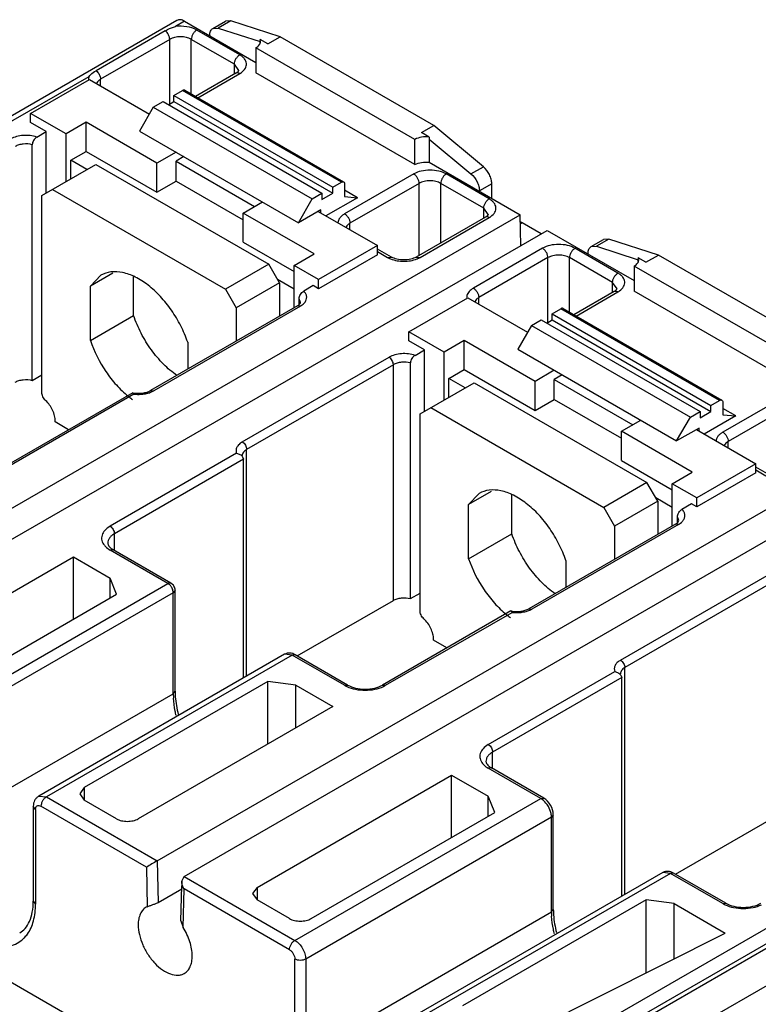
# Model space of a CAD drawing. Header units: millimetres. Extents: x 20 to 157, y 25 to 222.
# Tile 4 of 5: x 72 to 120, y 158 to 222. Entities that reach past the tile are written whole.
import ezdxf

# ---------------------------------------------------------------- set-up
doc = ezdxf.new("R2010")
doc.units = ezdxf.units.MM
doc.header["$LTSCALE"] = 16.076657
doc.layers.get('0').update_dxf_attribs({"linetype": 'CONTINUOUS'})

msp = doc.modelspace()

# ---------------------------------------------------------------- linework, layer by layer
at = {"color": 7, "linetype": 'Continuous'}
for p, q in [((82.343, 222.213), (33.836, 194.208)), ((82.843, 222.164), (82.238, 221.814)), ((82.843, 222.164), (87.513, 219.467)), ((84.698, 221.693), (85.511, 222.163)), ((85.858, 222.182), (85.045, 221.713)), ((85.858, 222.182), (85.511, 222.162)), ((89.097, 221.141), (85.858, 222.182)), ((81.582, 221.537), (77.056, 218.924)), ((86.453, 219.957), (83.637, 221.583)), ((84.49, 221.235), (84.49, 221.212)), ((84.698, 221.693), (85.045, 221.713)), ((85.045, 221.713), (87.78, 220.834)), ((88.284, 220.672), (89.097, 221.141)), ((99.152, 215.336), (89.097, 221.141)), ((81.868, 220.971), (77.343, 218.358)), ((81.868, 216.739), (81.868, 220.971)), ((83.283, 217.398), (83.283, 220.97)), ((86.1, 219.344), (83.283, 220.97)), ((87.806, 220.831), (87.78, 220.963)), ((88.284, 220.672), (87.78, 220.963)), ((87.78, 220.727), (87.78, 220.834)), ((87.513, 220.423), (87.513, 218.773)), ((97.908, 214.421), (87.513, 220.423)), ((86.1, 218.698), (86.1, 219.344)), ((86.392, 218.936), (86.1, 219.344)), ((34.336, 194.158), (76.589, 218.553)), ((86.203, 218.757), (83.566, 217.235)), ((83.712, 217.15), (86.453, 218.732)), ((97.908, 212.772), (87.513, 218.773)), ((72.77, 216.124), (76.624, 218.349)), ((76.624, 218.349), (80.541, 216.087)), ((77.343, 217.933), (77.343, 218.358)), ((82.139, 217.304), (82.705, 217.63)), ((82.139, 216.895), (82.139, 217.304)), ((82.139, 217.304), (92.534, 211.302)), ((93.1, 211.629), (82.705, 217.63)), ((82.855, 217.645), (93.25, 211.644)), ((80.796, 216.528), (81.432, 216.895)), ((81.432, 216.895), (91.827, 210.894)), ((81.786, 216.691), (82.139, 216.895)), ((82.139, 216.895), (92.534, 210.894)), ((72.77, 215.528), (72.77, 216.124)), ((75.086, 214.787), (72.77, 216.124)), ((80.796, 216.528), (79.898, 214.972)), ((80.796, 216.528), (91.19, 210.527)), ((73.795, 214.936), (72.77, 215.528)), ((76.394, 215.542), (75.086, 214.787)), ((76.394, 213.639), (76.394, 215.542)), ((81.026, 212.868), (76.394, 215.542)), ((98.339, 214.866), (99.152, 215.336)), ((102.392, 212.636), (99.152, 215.336)), ((73.172, 214.576), (73.795, 214.936)), ((73.795, 210.914), (73.795, 214.936)), ((75.086, 211.66), (75.086, 214.787)), ((79.898, 214.972), (90.292, 208.971)), ((98.844, 214.575), (98.339, 214.866)), ((72.876, 198.646), (72.876, 214.078)), ((97.908, 212.772), (97.908, 214.421)), ((98.844, 214.575), (98.844, 212.926)), ((98.844, 214.446), (101.579, 212.167)), ((75.39, 213.06), (76.394, 213.639)), ((76.394, 213.639), (81.026, 210.965)), ((82.284, 213.595), (81.026, 212.868)), ((73.499, 210.743), (77.034, 212.784)), ((75.39, 211.835), (75.39, 213.06)), ((76.451, 212.447), (75.39, 213.06)), ((77.034, 212.784), (88.348, 206.252)), ((81.026, 210.965), (81.026, 212.868)), ((82.801, 213.297), (82.284, 212.999)), ((82.284, 211.692), (82.284, 212.999)), ((82.284, 212.999), (87.425, 210.031)), ((98.844, 212.926), (104.8, 209.487)), ((97.837, 212.16), (93.312, 209.547)), ((102.774, 210.534), (99.958, 212.16)), ((101.579, 212.167), (102.392, 212.636)), ((81.026, 210.965), (82.284, 211.692)), ((82.284, 211.692), (86.683, 209.153)), ((92.534, 211.302), (93.1, 211.629)), ((93.312, 211.507), (93.312, 210.683)), ((98.191, 211.547), (93.665, 208.934)), ((98.191, 206.831), (98.191, 211.547)), ((99.604, 207.647), (99.604, 211.548)), ((102.421, 209.922), (99.604, 211.548)), ((102.946, 211.519), (102.133, 211.05)), ((102.946, 210.557), (102.946, 211.519)), ((74.206, 211.151), (85.519, 204.619)), ((91.19, 210.527), (91.827, 210.894)), ((91.827, 210.486), (92.534, 210.894)), ((91.827, 210.894), (91.827, 210.486)), ((92.534, 210.894), (92.534, 211.302)), ((94.159, 210.608), (93.312, 211.097)), ((102.133, 211.027), (102.133, 211.05)), ((73.499, 197.864), (73.499, 210.743)), ((86.683, 209.602), (87.941, 210.329)), ((90.292, 208.971), (91.19, 210.527)), ((94.159, 210.608), (92.095, 209.416)), ((93.312, 210.683), (94.159, 210.608)), ((86.683, 207.7), (86.683, 209.602)), ((91.314, 206.928), (86.683, 209.602)), ((91.756, 209.816), (90.292, 208.971)), ((91.579, 209.714), (95.468, 207.469)), ((91.756, 209.612), (91.756, 209.816)), ((102.421, 209.274), (102.421, 209.922)), ((102.714, 209.513), (102.421, 209.922)), ((56.293, 181.481), (104.8, 209.487)), ((93.665, 208.51), (93.665, 208.934)), ((102.525, 209.334), (97.999, 206.721)), ((98.249, 206.696), (102.775, 209.309)), ((104.845, 207.478), (104.8, 209.487)), ((104.926, 208.965), (104.813, 208.9)), ((106.174, 208.245), (104.926, 208.965)), ((58.055, 180.464), (106.563, 208.469)), ((106.563, 208.469), (112.262, 205.179)), ((86.683, 207.7), (90.006, 205.781)), ((109.446, 207.405), (110.26, 207.874)), ((110.607, 207.894), (109.793, 207.424)), ((110.607, 207.894), (110.26, 207.874)), ((113.846, 206.853), (110.607, 207.894)), ((90.006, 206.173), (91.314, 206.928)), ((95.468, 207.469), (91.615, 205.244)), ((95.468, 206.873), (95.468, 207.469)), ((96.378, 206.721), (95.468, 207.246)), ((95.468, 207.077), (96.128, 206.697)), ((106.264, 207.295), (101.738, 204.682)), ((111.202, 205.669), (108.386, 207.294)), ((109.239, 206.947), (109.239, 206.924)), ((109.446, 207.405), (109.793, 207.424)), ((109.793, 207.424), (112.529, 206.545)), ((95.468, 206.873), (91.615, 204.648)), ((96.128, 206.696), (96.378, 206.721)), ((97.999, 206.721), (98.249, 206.696)), ((106.617, 206.682), (102.092, 204.069)), ((106.617, 202.45), (106.617, 206.682)), ((108.032, 203.109), (108.032, 206.682)), ((110.849, 205.056), (108.032, 206.682)), ((112.555, 206.542), (112.529, 206.674)), ((113.033, 206.383), (112.529, 206.674)), ((112.529, 206.438), (112.529, 206.545)), ((113.033, 206.383), (113.846, 206.853)), ((123.901, 201.047), (113.846, 206.853)), ((78.149, 205.663), (76.681, 204.815)), ((88.348, 206.252), (85.519, 204.619)), ((89.055, 205.028), (88.348, 206.252)), ((90.006, 203.405), (90.006, 206.173)), ((91.615, 205.244), (90.006, 206.173)), ((112.262, 206.134), (112.262, 204.485)), ((122.657, 200.133), (112.262, 206.134)), ((77.363, 205.528), (76.681, 204.815)), ((79.509, 202.889), (79.509, 205.453)), ((89.055, 205.028), (86.227, 203.395)), ((90.006, 204.621), (88.931, 205.242)), ((89.055, 205.028), (89.055, 202.856)), ((91.615, 204.648), (91.615, 205.244)), ((110.849, 204.41), (110.849, 205.056)), ((111.141, 204.648), (110.849, 205.056)), ((76.681, 201.256), (76.681, 204.815)), ((85.519, 204.619), (86.227, 203.395)), ((91.261, 204.852), (90.638, 204.492)), ((91.615, 204.648), (91.261, 204.852)), ((110.952, 204.469), (108.315, 202.946)), ((108.461, 202.862), (111.202, 204.444)), ((111.202, 204.444), (110.952, 204.469)), ((122.657, 198.484), (112.262, 204.485)), ((90.342, 203.618), (90.342, 203.995)), ((90.432, 203.755), (90.342, 203.995)), ((97.519, 201.835), (101.373, 204.06)), ((101.373, 204.06), (105.29, 201.799)), ((102.092, 203.645), (102.092, 204.069)), ((90.222, 203.53), (80.622, 197.988)), ((90.422, 203.51), (80.822, 197.968)), ((86.227, 203.395), (86.227, 201.223)), ((90.422, 203.51), (90.222, 203.53)), ((106.888, 203.015), (107.454, 203.342)), ((117.848, 197.341), (107.454, 203.342)), ((107.604, 203.357), (117.998, 197.355)), ((76.681, 201.256), (79.509, 202.889)), ((105.545, 202.239), (106.181, 202.607)), ((106.181, 202.607), (116.576, 196.606)), ((106.535, 202.403), (106.888, 202.607)), ((106.888, 202.607), (106.888, 203.015)), ((106.888, 203.015), (117.283, 197.014)), ((106.888, 202.607), (117.283, 196.606)), ((97.519, 201.239), (97.519, 201.835)), ((99.835, 200.498), (97.519, 201.835)), ((105.545, 202.239), (104.647, 200.684)), ((105.545, 202.239), (115.939, 196.238)), ((83.045, 201.141), (83.045, 199.386)), ((98.544, 200.647), (97.519, 201.239)), ((101.143, 201.253), (99.835, 200.498)), ((101.143, 199.351), (101.143, 201.253)), ((105.775, 198.58), (101.143, 201.253)), ((97.921, 200.287), (98.544, 200.647)), ((98.544, 196.626), (98.544, 200.647)), ((99.835, 197.371), (99.835, 200.498)), ((104.647, 200.684), (115.041, 194.683)), ((86.62, 194.62), (96.22, 200.163)), ((96.503, 199.673), (86.903, 194.13)), ((96.503, 184.241), (96.503, 199.673)), ((97.625, 184.358), (97.625, 199.79)), ((100.139, 198.771), (101.143, 199.351)), ((101.143, 199.351), (105.775, 196.677)), ((107.033, 199.306), (105.775, 198.58)), ((72.876, 198.646), (73.499, 199.006)), ((100.139, 197.547), (100.139, 198.771)), ((101.2, 198.159), (100.139, 198.771)), ((105.775, 196.677), (105.775, 198.58)), ((107.549, 199.008), (107.033, 198.71)), ((107.033, 197.404), (107.033, 198.71)), ((107.033, 198.71), (112.174, 195.742)), ((80.622, 197.988), (80.822, 197.968)), ((98.247, 196.455), (101.783, 198.496)), ((101.783, 198.496), (113.097, 191.964)), ((79.445, 197.839), (71.05, 192.992)), ((79.526, 197.751), (71.25, 192.972)), ((79.456, 197.84), (79.445, 197.839)), ((79.526, 197.751), (79.456, 197.84)), ((105.775, 196.677), (107.033, 197.404)), ((107.033, 197.404), (111.431, 194.864)), ((117.283, 197.014), (117.848, 197.341)), ((122.586, 197.871), (118.061, 195.258)), ((122.94, 197.259), (118.414, 194.646)), ((98.954, 196.863), (110.268, 190.331)), ((117.283, 196.606), (117.283, 197.014)), ((118.061, 197.218), (118.061, 196.395)), ((118.908, 196.319), (118.061, 196.808)), ((98.247, 183.576), (98.247, 196.455)), ((111.431, 195.314), (112.69, 196.04)), ((115.041, 194.683), (115.939, 196.238)), ((115.939, 196.238), (116.576, 196.606)), ((116.576, 196.197), (117.283, 196.606)), ((116.576, 196.606), (116.576, 196.197)), ((118.908, 196.319), (116.844, 195.128)), ((118.061, 196.395), (118.908, 196.319)), ((75.255, 195.42), (74.381, 195.924)), ((116.505, 195.528), (115.041, 194.683)), ((116.328, 195.426), (120.217, 193.181)), ((116.505, 195.324), (116.505, 195.528)), ((81.042, 167.193), (129.549, 195.198)), ((111.431, 193.411), (111.431, 195.314)), ((116.063, 192.64), (111.431, 195.314)), ((82.804, 166.175), (131.311, 194.181)), ((86.903, 179.282), (86.903, 194.13)), ((118.414, 194.222), (118.414, 194.646)), ((86.244, 193.872), (77.968, 189.094)), ((86.7, 193.483), (78.25, 188.604)), ((86.642, 193.645), (86.7, 193.483)), ((86.7, 179.165), (86.7, 193.483)), ((111.431, 193.411), (114.755, 191.492)), ((120.217, 193.181), (116.364, 190.956)), ((120.217, 192.585), (120.217, 193.181)), ((121.127, 192.433), (120.217, 192.958)), ((120.217, 192.789), (120.876, 192.408)), ((114.755, 191.884), (116.063, 192.64)), ((120.217, 192.585), (116.364, 190.36)), ((113.097, 191.964), (110.268, 190.331)), ((113.804, 190.739), (113.097, 191.964)), ((114.755, 189.117), (114.755, 191.884)), ((116.364, 190.956), (114.755, 191.884)), ((102.898, 191.374), (101.429, 190.526)), ((102.112, 191.24), (101.429, 190.526)), ((104.258, 188.6), (104.258, 191.165)), ((114.755, 190.333), (113.68, 190.954)), ((116.364, 190.36), (116.364, 190.956)), ((101.429, 186.967), (101.429, 190.526)), ((110.268, 190.331), (110.975, 189.106)), ((113.804, 190.739), (110.975, 189.106)), ((113.804, 190.739), (113.804, 188.568)), ((116.01, 190.564), (115.387, 190.204)), ((116.364, 190.36), (116.01, 190.564)), ((115.091, 189.33), (115.091, 189.706)), ((115.181, 189.467), (115.091, 189.706)), ((114.971, 189.242), (105.371, 183.699)), ((115.171, 189.222), (105.571, 183.679)), ((110.975, 189.106), (110.975, 186.935)), ((115.171, 189.222), (114.971, 189.242)), ((78.25, 187.515), (78.25, 188.604)), ((101.429, 186.967), (104.258, 188.6)), ((62.836, 179.745), (75.563, 187.094)), ((75.563, 183.011), (75.563, 187.094)), ((75.563, 187.094), (77.967, 185.706)), ((78.168, 187.562), (77.968, 187.543)), ((81.751, 185.359), (77.968, 187.543)), ((81.951, 185.378), (78.168, 187.562)), ((107.793, 186.852), (107.793, 185.098)), ((77.967, 184.399), (77.967, 185.706)), ((78.392, 184.644), (77.967, 185.706)), ((111.369, 180.332), (120.969, 185.874)), ((65.664, 176.071), (81.751, 185.359)), ((121.252, 185.384), (111.652, 179.842)), ((82.104, 184.746), (66.018, 175.459)), ((66.371, 177.704), (78.392, 184.644)), ((82.221, 184.909), (82.104, 184.746)), ((82.104, 178.132), (82.104, 184.746)), ((82.221, 178.296), (82.221, 184.909)), ((97.625, 184.358), (98.247, 184.717)), ((90.212, 180.609), (96.503, 184.241)), ((104.194, 183.55), (95.799, 178.704)), ((95.999, 178.684), (104.275, 183.462)), ((104.194, 183.55), (104.205, 183.552)), ((104.205, 183.552), (104.275, 183.462)), ((105.371, 183.699), (105.571, 183.679)), ((100.004, 181.131), (99.13, 181.636)), ((89.382, 180.713), (73.296, 171.426)), ((89.882, 180.664), (73.796, 171.376)), ((89.882, 180.664), (89.382, 180.713)), ((90.082, 180.684), (89.882, 180.664)), ((93.312, 178.684), (89.882, 180.664)), ((93.512, 178.704), (90.082, 180.684)), ((153.949, 180.534), (105.441, 152.532)), ((77.972, 155.493), (36.125, 179.653)), ((102.716, 174.806), (110.993, 179.584)), ((111.391, 179.357), (111.449, 179.194)), ((111.652, 164.993), (111.652, 179.842)), ((88.291, 178.929), (76.271, 171.989)), ((88.291, 174.846), (88.291, 178.929)), ((90.13, 178.684), (88.291, 178.929)), ((90.13, 175.908), (90.13, 178.684)), ((90.13, 178.684), (92.534, 177.296)), ((93.312, 178.684), (93.512, 178.704)), ((95.799, 178.704), (95.999, 178.684)), ((111.449, 179.194), (102.999, 174.316)), ((111.449, 164.876), (111.449, 179.194)), ((66.018, 168.845), (82.104, 178.132)), ((82.104, 178.132), (82.221, 178.296)), ((92.534, 177.296), (79.806, 169.947)), ((102.999, 173.226), (102.999, 174.316)), ((87.584, 165.457), (100.312, 172.805)), ((100.312, 168.723), (100.312, 172.805)), ((100.312, 172.805), (102.716, 171.417)), ((102.916, 173.274), (102.716, 173.254)), ((106.146, 171.274), (102.716, 173.254)), ((106.346, 171.294), (102.916, 173.274)), ((76.271, 171.989), (75.978, 171.58)), ((75.978, 171.58), (76.271, 171.172)), ((76.271, 171.989), (76.271, 171.172)), ((73.296, 171.426), (73.796, 171.376)), ((73.796, 171.376), (81.042, 167.193)), ((78.392, 169.947), (76.271, 171.172)), ((90.059, 161.987), (106.146, 171.274)), ((102.716, 170.111), (102.716, 171.417)), ((103.141, 170.356), (102.716, 171.417)), ((106.146, 171.274), (106.346, 171.294)), ((72.942, 170.764), (72.942, 164.558)), ((73.089, 170.56), (72.942, 170.764)), ((73.089, 170.56), (73.089, 164.354)), ((80.344, 166.779), (73.442, 170.764)), ((91.12, 163.416), (103.141, 170.356)), ((106.97, 170.213), (106.853, 170.049)), ((106.97, 164.007), (106.97, 170.213)), ((106.853, 170.049), (90.766, 160.762)), ((106.853, 163.844), (106.853, 170.049)), ((114.961, 166.32), (121.252, 169.953)), ((81.042, 167.193), (81.103, 164.472)), ((80.344, 166.779), (80.402, 164.191)), ((114.131, 166.425), (98.045, 157.137)), ((114.631, 166.375), (98.545, 157.088)), ((114.631, 166.375), (114.131, 166.425)), ((114.831, 166.395), (114.631, 166.375)), ((118.061, 164.395), (114.631, 166.375)), ((118.261, 164.415), (114.831, 166.395)), ((82.658, 165.852), (82.804, 166.175)), ((82.658, 165.852), (82.658, 165.561)), ((82.804, 166.175), (90.059, 161.987)), ((81.103, 164.472), (82.653, 165.367)), ((82.605, 163.256), (82.658, 165.565)), ((82.805, 165.356), (82.658, 165.561)), ((82.746, 162.838), (82.805, 165.356)), ((89.706, 161.374), (82.805, 165.356)), ((87.584, 165.457), (87.292, 165.048)), ((87.292, 165.048), (87.584, 164.64)), ((87.584, 165.457), (87.584, 164.64)), ((72.942, 164.558), (73.089, 164.354)), ((89.706, 163.416), (87.584, 164.64)), ((113.04, 164.64), (101.02, 157.7)), ((124.386, 164.785), (104.799, 153.477)), ((113.04, 159.864), (113.04, 164.64)), ((114.879, 164.395), (113.04, 164.64)), ((114.879, 160.787), (114.879, 164.395)), ((114.879, 164.395), (118.222, 162.465)), ((118.061, 164.395), (118.261, 164.415)), ((80.402, 164.191), (80.324, 164.151)), ((90.766, 154.556), (106.853, 163.844)), ((124.963, 164.107), (105.376, 152.798)), ((106.853, 163.844), (106.97, 164.007)), ((82.605, 163.256), (82.746, 162.838)), ((104.145, 155.4), (118.222, 162.465)), ((105.477, 150.113), (125.064, 161.421)), ((90.059, 154.556), (90.059, 160.762)), ((90.766, 160.762), (90.766, 154.556))]:
    msp.add_line(p, q, dxfattribs=at)
for centre, radius, start, end in [((85.806, 219.855), 1.295, 299.93143, 305.60399), ((110.555, 205.566), 1.295, 299.93143, 305.60399), ((83.022, 202.362), 6.129, 230.77846, 231.49191), ((82.81, 202.09), 5.784, 231.46536, 234.18355), ((79.832, 200.138), 2.407, 262.7012, 273.82588), ((73.257, 195.984), 1.126, 356.95199, 0.02344), ((107.771, 188.074), 6.129, 230.77846, 231.49214), ((107.558, 187.802), 5.784, 231.4656, 234.18355), ((104.581, 185.849), 2.407, 262.7012, 273.82588), ((98.006, 181.696), 1.126, 356.95199, 0.02344), ((87.098, 178.136), 4.994, 180.0398, 183.24861), ((101.206, 132.362), 40.246, 120.06809, 121.22307), ((111.847, 163.848), 4.994, 180.0398, 183.24861)]:
    msp.add_arc(centre, radius, start, end, dxfattribs=at)
for points, knots in [([(81.582, 221.537), (81.631, 221.565), (81.84, 221.677), (82.063, 221.765), (82.238, 221.814)], [0, 0, 0, 0, 0.237074, 1, 1, 1, 1]), ([(83.637, 221.583), (83.44, 221.697), (82.971, 221.841), (82.486, 221.847), (82.238, 221.814)], [0, 0, 0, 0, 0.476505, 1, 1, 1, 1]), ([(82.843, 222.164), (82.76, 222.211), (82.628, 222.264), (82.452, 222.26), (82.376, 222.232), (82.343, 222.213)], [0, 0, 0, 0, 0.547792, 0.781642, 1, 1, 1, 1]), ([(81.869, 220.971), (81.869, 221.076), (81.803, 221.291), (81.668, 221.468), (81.582, 221.537)], [0, 0, 0, 0, 0.488966, 1, 1, 1, 1]), ([(83.283, 220.97), (83.183, 221.028), (82.949, 221.113), (82.576, 221.154), (82.202, 221.113), (81.969, 221.029), (81.868, 220.971)], [0, 0, 0, 0, 0.237197, 0.499992, 0.762793, 1, 1, 1, 1]), ([(83.637, 221.583), (83.587, 221.554), (83.492, 221.474), (83.381, 221.322), (83.305, 221.151), (83.283, 221.028), (83.283, 220.97)], [0, 0, 0, 0, 0.237167, 0.499849, 0.762691, 1, 1, 1, 1]), ([(84.49, 221.235), (84.49, 221.286), (84.498, 221.382), (84.537, 221.515), (84.603, 221.622), (84.665, 221.674), (84.698, 221.693)], [0, 0, 0, 0, 0.289468, 0.549166, 0.782338, 1, 1, 1, 1]), ([(87.513, 220.423), (87.557, 220.448), (87.637, 220.503), (87.732, 220.603), (87.792, 220.713), (87.806, 220.793), (87.806, 220.831)], [0, 0, 0, 0, 0.289382, 0.548989, 0.782088, 1, 1, 1, 1]), ([(86.099, 219.345), (86.099, 219.403), (86.121, 219.525), (86.197, 219.697), (86.307, 219.848), (86.402, 219.928), (86.453, 219.957)], [0, 0, 0, 0, 0.23722, 0.500002, 0.762783, 1, 1, 1, 1]), ([(86.56, 218.802), (86.663, 218.876), (86.799, 219.008), (86.887, 219.229), (86.898, 219.393), (86.856, 219.555), (86.764, 219.707), (86.626, 219.845), (86.514, 219.922), (86.453, 219.957)], [0, 0, 0, 0, 0.262889, 0.377461, 0.487114, 0.598855, 0.719184, 0.852513, 1, 1, 1, 1]), ([(76.589, 218.553), (76.581, 218.534), (76.555, 218.457), (76.547, 218.374), (76.552, 218.314)], [0, 0, 0, 0, 0.255679, 1, 1, 1, 1]), ([(76.589, 218.553), (76.619, 218.588), (76.757, 218.733), (76.924, 218.848), (77.056, 218.924)], [0, 0, 0, 0, 0.23349, 1, 1, 1, 1]), ([(77.056, 218.924), (77.143, 218.856), (77.277, 218.678), (77.343, 218.464), (77.343, 218.358)], [0, 0, 0, 0, 0.510762, 1, 1, 1, 1]), ([(86.203, 218.757), (86.224, 218.769), (86.262, 218.794), (86.311, 218.832), (86.347, 218.865), (86.37, 218.894), (86.383, 218.913), (86.389, 218.926), (86.391, 218.929), (86.392, 218.938), (86.392, 218.936)], [0, 0, 0, 0, 0.278783, 0.512046, 0.697044, 0.834592, 0.928172, 0.959233, 0.980938, 1, 1, 1, 1]), ([(86.367, 218.77), (86.338, 218.778), (86.282, 218.786), (86.226, 218.77), (86.203, 218.757)], [0, 0, 0, 0, 0.529842, 1, 1, 1, 1]), ([(86.453, 218.732), (86.446, 218.736), (86.418, 218.751), (86.389, 218.763), (86.367, 218.77)], [0, 0, 0, 0, 0.261934, 1, 1, 1, 1]), ([(77.343, 218.358), (77.31, 218.339), (77.198, 218.265), (77.102, 218.156), (77.07, 218.064)], [0, 0, 0, 0, 0.282787, 1, 1, 1, 1]), ([(82.855, 217.645), (82.835, 217.657), (82.779, 217.665), (82.73, 217.644), (82.705, 217.63)], [0, 0, 0, 0, 0.449963, 1, 1, 1, 1]), ([(73.172, 214.576), (73.034, 214.623), (72.739, 214.686), (72.288, 214.696), (71.855, 214.624), (71.588, 214.519), (71.471, 214.451)], [0, 0, 0, 0, 0.25106, 0.513549, 0.768854, 1, 1, 1, 1]), ([(72.876, 214.078), (72.685, 214.129), (72.382, 214.148), (72.004, 214.076), (71.831, 214.005), (71.754, 213.961)], [0, 0, 0, 0, 0.516728, 0.770165, 1, 1, 1, 1]), ([(73.172, 214.576), (73.087, 214.527), (72.98, 214.407), (72.896, 214.227), (72.876, 214.126), (72.876, 214.078)], [0, 0, 0, 0, 0.496038, 0.760728, 1, 1, 1, 1]), ([(98.844, 214.575), (98.678, 214.598), (98.353, 214.594), (98.04, 214.498), (97.908, 214.421)], [0, 0, 0, 0, 0.523412, 1, 1, 1, 1]), ([(97.908, 212.772), (98.04, 212.848), (98.353, 212.945), (98.678, 212.948), (98.844, 212.926)], [0, 0, 0, 0, 0.476588, 1, 1, 1, 1]), ([(99.958, 212.16), (99.808, 212.247), (99.458, 212.374), (98.898, 212.434), (98.338, 212.374), (97.988, 212.247), (97.837, 212.16)], [0, 0, 0, 0, 0.237253, 0.500001, 0.762748, 1, 1, 1, 1]), ([(98.191, 211.547), (98.191, 211.605), (98.169, 211.727), (98.093, 211.899), (97.982, 212.051), (97.887, 212.131), (97.837, 212.16)], [0, 0, 0, 0, 0.237219, 0.500001, 0.762782, 1, 1, 1, 1]), ([(99.958, 212.16), (99.908, 212.131), (99.813, 212.051), (99.702, 211.899), (99.627, 211.727), (99.605, 211.605), (99.605, 211.547)], [0, 0, 0, 0, 0.237217, 0.499998, 0.76278, 1, 1, 1, 1]), ([(101.579, 212.167), (101.746, 212.028), (101.948, 211.755), (102.101, 211.357), (102.133, 211.149), (102.133, 211.05)], [0, 0, 0, 0, 0.510693, 0.767581, 1, 1, 1, 1]), ([(102.946, 211.519), (102.946, 211.618), (102.914, 211.827), (102.761, 212.225), (102.559, 212.497), (102.392, 212.636)], [0, 0, 0, 0, 0.232419, 0.489307, 1, 1, 1, 1]), ([(93.1, 211.629), (93.124, 211.643), (93.174, 211.664), (93.229, 211.656), (93.25, 211.644)], [0, 0, 0, 0, 0.550038, 1, 1, 1, 1]), ([(93.25, 211.644), (93.27, 211.632), (93.305, 211.588), (93.312, 211.535), (93.312, 211.507)], [0, 0, 0, 0, 0.44996, 1, 1, 1, 1]), ([(99.604, 211.548), (99.503, 211.606), (99.27, 211.69), (98.897, 211.73), (98.524, 211.69), (98.291, 211.605), (98.191, 211.547)], [0, 0, 0, 0, 0.237306, 0.500091, 0.762826, 1, 1, 1, 1]), ([(102.421, 209.922), (102.421, 209.98), (102.442, 210.102), (102.518, 210.273), (102.629, 210.425), (102.724, 210.505), (102.774, 210.534)], [0, 0, 0, 0, 0.237169, 0.499852, 0.762693, 1, 1, 1, 1]), ([(102.882, 209.379), (102.985, 209.453), (103.121, 209.585), (103.209, 209.806), (103.22, 209.97), (103.178, 210.132), (103.086, 210.284), (102.948, 210.421), (102.835, 210.498), (102.774, 210.534)], [0, 0, 0, 0, 0.262948, 0.377504, 0.487131, 0.598872, 0.719211, 0.852655, 1, 1, 1, 1]), ([(93.312, 209.547), (93.248, 209.51), (93.132, 209.431), (92.992, 209.287), (92.9, 209.128), (92.875, 209.013), (92.873, 208.957)], [0, 0, 0, 0, 0.288613, 0.548413, 0.782274, 1, 1, 1, 1]), ([(93.312, 209.547), (93.362, 209.518), (93.457, 209.438), (93.568, 209.286), (93.644, 209.115), (93.665, 208.992), (93.665, 208.935)], [0, 0, 0, 0, 0.237218, 0.499999, 0.762781, 1, 1, 1, 1]), ([(102.714, 209.513), (102.714, 209.513), (102.716, 209.515), (102.712, 209.507), (102.711, 209.503), (102.705, 209.49), (102.693, 209.471), (102.669, 209.442), (102.633, 209.408), (102.584, 209.37), (102.546, 209.346), (102.525, 209.334)], [0, 0, 0, 0, 0.001777, 0.022532, 0.044186, 0.075161, 0.168459, 0.305535, 0.48981, 0.722168, 1, 1, 1, 1]), ([(93.665, 208.934), (93.632, 208.915), (93.52, 208.841), (93.424, 208.732), (93.392, 208.641)], [0, 0, 0, 0, 0.282765, 1, 1, 1, 1]), ([(102.689, 209.346), (102.66, 209.355), (102.604, 209.363), (102.548, 209.347), (102.525, 209.334)], [0, 0, 0, 0, 0.529778, 1, 1, 1, 1]), ([(102.775, 209.309), (102.768, 209.313), (102.74, 209.328), (102.711, 209.34), (102.689, 209.346)], [0, 0, 0, 0, 0.261986, 1, 1, 1, 1]), ([(104.926, 208.965), (104.916, 208.971), (104.877, 208.993), (104.837, 209.012), (104.806, 209.025)], [0, 0, 0, 0, 0.256248, 1, 1, 1, 1]), ([(108.386, 207.294), (108.235, 207.38), (107.885, 207.509), (107.325, 207.569), (106.764, 207.509), (106.415, 207.38), (106.264, 207.295)], [0, 0, 0, 0, 0.237184, 0.499963, 0.762763, 1, 1, 1, 1]), ([(106.617, 206.682), (106.617, 206.74), (106.596, 206.862), (106.52, 207.034), (106.409, 207.186), (106.314, 207.266), (106.264, 207.295)], [0, 0, 0, 0, 0.23717, 0.499853, 0.762694, 1, 1, 1, 1]), ([(108.386, 207.294), (108.335, 207.265), (108.241, 207.185), (108.13, 207.034), (108.054, 206.862), (108.032, 206.74), (108.032, 206.682)], [0, 0, 0, 0, 0.237167, 0.499849, 0.762691, 1, 1, 1, 1]), ([(109.239, 206.947), (109.239, 206.998), (109.247, 207.094), (109.286, 207.226), (109.352, 207.334), (109.413, 207.386), (109.446, 207.405)], [0, 0, 0, 0, 0.289468, 0.549166, 0.782338, 1, 1, 1, 1]), ([(96.128, 206.697), (96.142, 206.688), (96.204, 206.654), (96.269, 206.624), (96.318, 206.604)], [0, 0, 0, 0, 0.242945, 1, 1, 1, 1]), ([(96.318, 206.604), (96.591, 206.491), (97.189, 206.394), (97.786, 206.491), (98.059, 206.604)], [0, 0, 0, 0, 0.499988, 1, 1, 1, 1]), ([(97.999, 206.721), (97.889, 206.657), (97.621, 206.564), (97.189, 206.518), (96.756, 206.564), (96.488, 206.658), (96.378, 206.721)], [0, 0, 0, 0, 0.227432, 0.500019, 0.772604, 1, 1, 1, 1]), ([(98.059, 206.604), (98.076, 206.611), (98.141, 206.639), (98.204, 206.67), (98.249, 206.696)], [0, 0, 0, 0, 0.256982, 1, 1, 1, 1]), ([(108.032, 206.682), (107.932, 206.74), (107.698, 206.825), (107.325, 206.865), (106.951, 206.825), (106.718, 206.74), (106.617, 206.682)], [0, 0, 0, 0, 0.237197, 0.499992, 0.762793, 1, 1, 1, 1]), ([(112.262, 206.134), (112.306, 206.159), (112.386, 206.214), (112.481, 206.314), (112.541, 206.425), (112.555, 206.504), (112.555, 206.542)], [0, 0, 0, 0, 0.289382, 0.548989, 0.782088, 1, 1, 1, 1]), ([(83.045, 201.141), (82.92, 201.51), (82.612, 202.237), (82.011, 203.248), (81.293, 204.147), (80.496, 204.887), (79.663, 205.428), (78.832, 205.739), (78.042, 205.797), (77.563, 205.644), (77.363, 205.528)], [0, 0, 0, 0, 0.1473, 0.296878, 0.443111, 0.580807, 0.705847, 0.816079, 0.912431, 1, 1, 1, 1]), ([(110.848, 205.056), (110.848, 205.114), (110.87, 205.236), (110.945, 205.408), (111.056, 205.56), (111.151, 205.64), (111.202, 205.669)], [0, 0, 0, 0, 0.23722, 0.500002, 0.762783, 1, 1, 1, 1]), ([(111.309, 204.513), (111.412, 204.587), (111.548, 204.72), (111.636, 204.941), (111.647, 205.105), (111.605, 205.267), (111.513, 205.419), (111.375, 205.557), (111.263, 205.633), (111.202, 205.669)], [0, 0, 0, 0, 0.262889, 0.377461, 0.487114, 0.598855, 0.719184, 0.852513, 1, 1, 1, 1]), ([(90.342, 203.995), (90.342, 204.042), (90.361, 204.143), (90.446, 204.324), (90.552, 204.443), (90.638, 204.492)], [0, 0, 0, 0, 0.239275, 0.503888, 1, 1, 1, 1]), ([(90.695, 203.734), (90.741, 203.789), (90.815, 203.91), (90.846, 204.12), (90.782, 204.325), (90.692, 204.44), (90.638, 204.492)], [0, 0, 0, 0, 0.256311, 0.491426, 0.731701, 1, 1, 1, 1]), ([(101.738, 204.682), (101.637, 204.623), (101.46, 204.492), (101.344, 204.3), (101.318, 204.204)], [0, 0, 0, 0, 0.543735, 1, 1, 1, 1]), ([(101.738, 204.682), (101.789, 204.653), (101.883, 204.573), (101.994, 204.421), (102.07, 204.25), (102.092, 204.127), (102.092, 204.069)], [0, 0, 0, 0, 0.237168, 0.49985, 0.762691, 1, 1, 1, 1]), ([(110.952, 204.469), (110.973, 204.481), (111.011, 204.505), (111.06, 204.543), (111.096, 204.577), (111.119, 204.606), (111.132, 204.625), (111.138, 204.638), (111.14, 204.641), (111.141, 204.65), (111.141, 204.648)], [0, 0, 0, 0, 0.278783, 0.512046, 0.697044, 0.834592, 0.928172, 0.959233, 0.980938, 1, 1, 1, 1]), ([(90.222, 203.53), (90.289, 203.569), (90.376, 203.63), (90.432, 203.728), (90.432, 203.755)], [0, 0, 0, 0, 0.739514, 1, 1, 1, 1]), ([(90.601, 203.637), (90.61, 203.645), (90.643, 203.675), (90.674, 203.708), (90.695, 203.734)], [0, 0, 0, 0, 0.257563, 1, 1, 1, 1]), ([(102.092, 204.069), (102.059, 204.05), (101.947, 203.976), (101.851, 203.867), (101.819, 203.776)], [0, 0, 0, 0, 0.282787, 1, 1, 1, 1]), ([(90.422, 203.51), (90.438, 203.52), (90.501, 203.558), (90.56, 203.601), (90.601, 203.637)], [0, 0, 0, 0, 0.259814, 1, 1, 1, 1]), ([(107.604, 203.357), (107.584, 203.368), (107.528, 203.376), (107.479, 203.356), (107.454, 203.342)], [0, 0, 0, 0, 0.449963, 1, 1, 1, 1]), ([(82.342, 198.97), (82.027, 199.188), (81.421, 199.708), (80.635, 200.644), (79.977, 201.715), (79.643, 202.492), (79.509, 202.889)], [0, 0, 0, 0, 0.233754, 0.485228, 0.74434, 1, 1, 1, 1]), ([(76.681, 201.256), (76.922, 200.542), (77.437, 199.518), (78.347, 198.346), (78.872, 197.837), (79.147, 197.614)], [0, 0, 0, 0, 0.508793, 0.760983, 1, 1, 1, 1]), ([(97.921, 200.287), (97.783, 200.335), (97.487, 200.398), (97.037, 200.407), (96.604, 200.335), (96.337, 200.23), (96.22, 200.163)], [0, 0, 0, 0, 0.25106, 0.513549, 0.768854, 1, 1, 1, 1]), ([(96.503, 199.673), (96.503, 199.77), (96.437, 199.961), (96.304, 200.114), (96.22, 200.163)], [0, 0, 0, 0, 0.500001, 1, 1, 1, 1]), ([(97.625, 199.79), (97.434, 199.84), (97.13, 199.86), (96.753, 199.788), (96.579, 199.717), (96.503, 199.673)], [0, 0, 0, 0, 0.516728, 0.770165, 1, 1, 1, 1]), ([(97.921, 200.287), (97.836, 200.238), (97.729, 200.119), (97.645, 199.938), (97.625, 199.838), (97.625, 199.79)], [0, 0, 0, 0, 0.496038, 0.760728, 1, 1, 1, 1]), ([(71.754, 198.529), (71.831, 198.573), (72.004, 198.644), (72.382, 198.717), (72.685, 198.697), (72.876, 198.646)], [0, 0, 0, 0, 0.229845, 0.483272, 1, 1, 1, 1]), ([(79.456, 197.84), (79.664, 197.8), (79.983, 197.791), (80.374, 197.873), (80.548, 197.945), (80.622, 197.988)], [0, 0, 0, 0, 0.532041, 0.784512, 1, 1, 1, 1]), ([(80.441, 197.812), (80.476, 197.821), (80.607, 197.862), (80.734, 197.917), (80.822, 197.968)], [0, 0, 0, 0, 0.262835, 1, 1, 1, 1]), ([(73.751, 197.327), (73.675, 197.398), (73.556, 197.566), (73.499, 197.767), (73.499, 197.864)], [0, 0, 0, 0, 0.515436, 1, 1, 1, 1]), ([(74.382, 195.985), (74.382, 196.101), (74.347, 196.347), (74.173, 196.823), (73.942, 197.151), (73.751, 197.327)], [0, 0, 0, 0, 0.231041, 0.486011, 1, 1, 1, 1]), ([(79.993, 197.736), (80.031, 197.739), (80.183, 197.753), (80.333, 197.781), (80.441, 197.812)], [0, 0, 0, 0, 0.255609, 1, 1, 1, 1]), ([(117.848, 197.341), (117.873, 197.355), (117.923, 197.375), (117.978, 197.367), (117.998, 197.355)], [0, 0, 0, 0, 0.550038, 1, 1, 1, 1]), ([(117.998, 197.355), (118.019, 197.344), (118.053, 197.3), (118.061, 197.247), (118.061, 197.218)], [0, 0, 0, 0, 0.44996, 1, 1, 1, 1]), ([(118.061, 195.258), (117.997, 195.222), (117.881, 195.142), (117.741, 194.998), (117.649, 194.839), (117.624, 194.724), (117.622, 194.669)], [0, 0, 0, 0, 0.288613, 0.548413, 0.782274, 1, 1, 1, 1]), ([(118.061, 195.258), (118.111, 195.23), (118.206, 195.15), (118.317, 194.998), (118.392, 194.826), (118.414, 194.704), (118.414, 194.646)], [0, 0, 0, 0, 0.237218, 0.499999, 0.762781, 1, 1, 1, 1]), ([(86.62, 194.62), (86.543, 194.576), (86.406, 194.477), (86.257, 194.289), (86.195, 194.076), (86.219, 193.936), (86.244, 193.872)], [0, 0, 0, 0, 0.293711, 0.548571, 0.776079, 1, 1, 1, 1]), ([(86.903, 194.13), (86.859, 194.105), (86.78, 194.05), (86.685, 193.95), (86.624, 193.84), (86.61, 193.76), (86.61, 193.722)], [0, 0, 0, 0, 0.289074, 0.548991, 0.782252, 1, 1, 1, 1]), ([(86.62, 194.62), (86.704, 194.572), (86.837, 194.419), (86.903, 194.227), (86.903, 194.13)], [0, 0, 0, 0, 0.499999, 1, 1, 1, 1]), ([(118.413, 194.646), (118.38, 194.627), (118.268, 194.553), (118.173, 194.444), (118.141, 194.353)], [0, 0, 0, 0, 0.282765, 1, 1, 1, 1]), ([(86.244, 193.872), (86.322, 193.859), (86.471, 193.807), (86.598, 193.707), (86.642, 193.645)], [0, 0, 0, 0, 0.50766, 1, 1, 1, 1]), ([(107.793, 186.852), (107.669, 187.222), (107.361, 187.948), (106.76, 188.959), (106.041, 189.859), (105.245, 190.599), (104.412, 191.139), (103.581, 191.45), (102.791, 191.508), (102.312, 191.356), (102.111, 191.24)], [0, 0, 0, 0, 0.1473, 0.296878, 0.443111, 0.580807, 0.705847, 0.816079, 0.912431, 1, 1, 1, 1]), ([(115.091, 189.706), (115.091, 189.754), (115.11, 189.855), (115.195, 190.035), (115.301, 190.155), (115.387, 190.204)], [0, 0, 0, 0, 0.239275, 0.503888, 1, 1, 1, 1]), ([(115.444, 189.445), (115.49, 189.501), (115.564, 189.621), (115.594, 189.831), (115.531, 190.037), (115.441, 190.151), (115.387, 190.204)], [0, 0, 0, 0, 0.256311, 0.491426, 0.731701, 1, 1, 1, 1]), ([(77.968, 189.094), (77.842, 189.021), (77.623, 188.859), (77.443, 188.574), (77.404, 188.34), (77.428, 188.105), (77.517, 187.943), (77.593, 187.85)], [0, 0, 0, 0, 0.290417, 0.535017, 0.647771, 0.759897, 1, 1, 1, 1]), ([(77.968, 189.094), (78.052, 189.045), (78.184, 188.892), (78.25, 188.701), (78.25, 188.604)], [0, 0, 0, 0, 0.499999, 1, 1, 1, 1]), ([(114.971, 189.242), (115.038, 189.281), (115.124, 189.342), (115.181, 189.439), (115.181, 189.467)], [0, 0, 0, 0, 0.739514, 1, 1, 1, 1]), ([(115.171, 189.222), (115.187, 189.231), (115.25, 189.269), (115.309, 189.313), (115.35, 189.349)], [0, 0, 0, 0, 0.259814, 1, 1, 1, 1]), ([(115.35, 189.349), (115.358, 189.356), (115.392, 189.387), (115.423, 189.419), (115.444, 189.445)], [0, 0, 0, 0, 0.257563, 1, 1, 1, 1]), ([(78.25, 188.604), (78.185, 188.566), (78.065, 188.484), (77.923, 188.334), (77.832, 188.168), (77.811, 188.049), (77.811, 187.992)], [0, 0, 0, 0, 0.289537, 0.549109, 0.782251, 1, 1, 1, 1]), ([(107.091, 184.682), (106.776, 184.899), (106.17, 185.42), (105.384, 186.355), (104.725, 187.427), (104.392, 188.204), (104.258, 188.6)], [0, 0, 0, 0, 0.233754, 0.485228, 0.74434, 1, 1, 1, 1]), ([(77.593, 187.85), (77.617, 187.821), (77.727, 187.701), (77.86, 187.605), (77.968, 187.543)], [0, 0, 0, 0, 0.232757, 1, 1, 1, 1]), ([(77.811, 187.992), (77.811, 187.925), (77.867, 187.806), (78.002, 187.669), (78.106, 187.598), (78.168, 187.562)], [0, 0, 0, 0, 0.347533, 0.632212, 1, 1, 1, 1]), ([(101.429, 186.967), (101.671, 186.253), (102.186, 185.23), (103.096, 184.058), (103.621, 183.549), (103.896, 183.325)], [0, 0, 0, 0, 0.508793, 0.760983, 1, 1, 1, 1]), ([(81.751, 185.359), (81.784, 185.378), (81.85, 185.405), (81.924, 185.394), (81.951, 185.378)], [0, 0, 0, 0, 0.550075, 1, 1, 1, 1]), ([(81.841, 185.293), (81.833, 185.3), (81.805, 185.323), (81.774, 185.345), (81.751, 185.359)], [0, 0, 0, 0, 0.260945, 1, 1, 1, 1]), ([(82.005, 185.088), (81.994, 185.107), (81.947, 185.182), (81.89, 185.25), (81.841, 185.293)], [0, 0, 0, 0, 0.257283, 1, 1, 1, 1]), ([(82.221, 184.909), (82.221, 185.003), (82.168, 185.191), (82.031, 185.332), (81.951, 185.378)], [0, 0, 0, 0, 0.500026, 1, 1, 1, 1]), ([(82.104, 184.746), (82.104, 184.773), (82.094, 184.893), (82.05, 185.008), (82.005, 185.088)], [0, 0, 0, 0, 0.228896, 1, 1, 1, 1]), ([(96.503, 184.241), (96.579, 184.285), (96.753, 184.356), (97.13, 184.428), (97.434, 184.408), (97.625, 184.358)], [0, 0, 0, 0, 0.229845, 0.483272, 1, 1, 1, 1]), ([(98.5, 183.039), (98.424, 183.109), (98.305, 183.278), (98.247, 183.478), (98.247, 183.576)], [0, 0, 0, 0, 0.515436, 1, 1, 1, 1]), ([(104.205, 183.552), (104.413, 183.511), (104.732, 183.502), (105.123, 183.585), (105.297, 183.656), (105.371, 183.699)], [0, 0, 0, 0, 0.532041, 0.784512, 1, 1, 1, 1]), ([(104.742, 183.448), (104.78, 183.451), (104.931, 183.464), (105.081, 183.493), (105.19, 183.523)], [0, 0, 0, 0, 0.255609, 1, 1, 1, 1]), ([(105.19, 183.523), (105.225, 183.533), (105.356, 183.574), (105.483, 183.629), (105.571, 183.679)], [0, 0, 0, 0, 0.262835, 1, 1, 1, 1]), ([(99.131, 181.696), (99.131, 181.813), (99.096, 182.059), (98.922, 182.535), (98.691, 182.863), (98.5, 183.039)], [0, 0, 0, 0, 0.231041, 0.486011, 1, 1, 1, 1]), ([(90.082, 180.684), (89.977, 180.744), (89.796, 180.806), (89.551, 180.789), (89.435, 180.744), (89.382, 180.713)], [0, 0, 0, 0, 0.499961, 0.749217, 1, 1, 1, 1]), ([(111.369, 180.332), (111.292, 180.287), (111.155, 180.189), (111.006, 180), (110.944, 179.788), (110.968, 179.647), (110.993, 179.584)], [0, 0, 0, 0, 0.293711, 0.548571, 0.776079, 1, 1, 1, 1]), ([(111.369, 180.332), (111.453, 180.283), (111.586, 180.13), (111.652, 179.939), (111.652, 179.842)], [0, 0, 0, 0, 0.499999, 1, 1, 1, 1]), ([(110.993, 179.584), (111.071, 179.571), (111.22, 179.519), (111.346, 179.419), (111.391, 179.357)], [0, 0, 0, 0, 0.507634, 1, 1, 1, 1]), ([(111.652, 179.842), (111.608, 179.817), (111.529, 179.762), (111.433, 179.662), (111.373, 179.551), (111.359, 179.472), (111.359, 179.434)], [0, 0, 0, 0, 0.289074, 0.548991, 0.782252, 1, 1, 1, 1]), ([(93.312, 178.684), (93.324, 178.677), (93.371, 178.65), (93.42, 178.625), (93.458, 178.608)], [0, 0, 0, 0, 0.245029, 1, 1, 1, 1]), ([(93.458, 178.608), (93.636, 178.524), (94.032, 178.402), (94.655, 178.342), (95.279, 178.402), (95.674, 178.524), (95.853, 178.608)], [0, 0, 0, 0, 0.240454, 0.500001, 0.759547, 1, 1, 1, 1]), ([(93.512, 178.704), (93.67, 178.612), (94.049, 178.478), (94.655, 178.413), (95.262, 178.478), (95.64, 178.612), (95.799, 178.704)], [0, 0, 0, 0, 0.231981, 0.49999, 0.768007, 1, 1, 1, 1]), ([(95.853, 178.608), (95.866, 178.614), (95.915, 178.638), (95.964, 178.663), (95.999, 178.684)], [0, 0, 0, 0, 0.254937, 1, 1, 1, 1]), ([(82.221, 178.296), (82.221, 178.176), (82.241, 177.665), (82.333, 177.158), (82.433, 176.779)], [0, 0, 0, 0, 0.234551, 1, 1, 1, 1]), ([(82.294, 176.704), (82.269, 176.801), (82.182, 177.18), (82.128, 177.566), (82.112, 177.853)], [0, 0, 0, 0, 0.259549, 1, 1, 1, 1]), ([(102.716, 174.806), (102.59, 174.733), (102.371, 174.571), (102.192, 174.286), (102.153, 174.051), (102.176, 173.817), (102.266, 173.655), (102.342, 173.562)], [0, 0, 0, 0, 0.290417, 0.535017, 0.647771, 0.759897, 1, 1, 1, 1]), ([(102.716, 174.806), (102.8, 174.757), (102.933, 174.604), (102.999, 174.413), (102.999, 174.316)], [0, 0, 0, 0, 0.499999, 1, 1, 1, 1]), ([(102.999, 174.316), (102.934, 174.278), (102.814, 174.195), (102.671, 174.045), (102.581, 173.879), (102.56, 173.76), (102.56, 173.703)], [0, 0, 0, 0, 0.289537, 0.549109, 0.782251, 1, 1, 1, 1]), ([(102.342, 173.562), (102.366, 173.532), (102.475, 173.413), (102.609, 173.316), (102.716, 173.254)], [0, 0, 0, 0, 0.232757, 1, 1, 1, 1]), ([(102.56, 173.703), (102.56, 173.636), (102.616, 173.518), (102.751, 173.381), (102.855, 173.309), (102.916, 173.274)], [0, 0, 0, 0, 0.347533, 0.632212, 1, 1, 1, 1]), ([(73.296, 171.426), (73.239, 171.393), (73.135, 171.31), (72.984, 171.094), (72.942, 170.893), (72.942, 170.764)], [0, 0, 0, 0, 0.251838, 0.502291, 1, 1, 1, 1]), ([(73.796, 171.376), (73.746, 171.347), (73.651, 171.267), (73.54, 171.116), (73.464, 170.944), (73.442, 170.822), (73.442, 170.764)], [0, 0, 0, 0, 0.237167, 0.499849, 0.762691, 1, 1, 1, 1]), ([(106.646, 170.746), (106.619, 170.794), (106.506, 170.97), (106.359, 171.126), (106.234, 171.217)], [0, 0, 0, 0, 0.261793, 1, 1, 1, 1]), ([(106.97, 170.213), (106.97, 170.427), (106.834, 170.855), (106.532, 171.187), (106.346, 171.294)], [0, 0, 0, 0, 0.500033, 1, 1, 1, 1]), ([(73.089, 170.56), (73.089, 170.573), (73.091, 170.62), (73.101, 170.668), (73.116, 170.7)], [0, 0, 0, 0, 0.270525, 1, 1, 1, 1]), ([(73.116, 170.7), (73.12, 170.71), (73.138, 170.745), (73.167, 170.774), (73.192, 170.789)], [0, 0, 0, 0, 0.266425, 1, 1, 1, 1]), ([(73.192, 170.789), (73.226, 170.808), (73.318, 170.822), (73.401, 170.788), (73.442, 170.764)], [0, 0, 0, 0, 0.449211, 1, 1, 1, 1]), ([(106.847, 170.155), (106.842, 170.204), (106.807, 170.41), (106.726, 170.608), (106.646, 170.746)], [0, 0, 0, 0, 0.235234, 1, 1, 1, 1]), ([(78.392, 169.947), (78.492, 169.889), (78.726, 169.805), (79.099, 169.764), (79.472, 169.805), (79.706, 169.889), (79.806, 169.947)], [0, 0, 0, 0, 0.237244, 0.500001, 0.762757, 1, 1, 1, 1]), ([(65.31, 168.845), (65.31, 168.347), (65.458, 167.299), (66.001, 165.771), (66.833, 164.315), (67.877, 163.066), (68.883, 162.26), (69.716, 161.832), (70.308, 161.636), (70.877, 161.559), (71.41, 161.606), (71.892, 161.778), (72.165, 161.973), (72.286, 162.085)], [0, 0, 0, 0, 0.131263, 0.275964, 0.425663, 0.570854, 0.702966, 0.76235, 0.816824, 0.866662, 0.912731, 0.956525, 1, 1, 1, 1]), ([(114.831, 166.395), (114.726, 166.456), (114.545, 166.518), (114.3, 166.5), (114.184, 166.455), (114.131, 166.425)], [0, 0, 0, 0, 0.499961, 0.749217, 1, 1, 1, 1]), ([(82.704, 165.582), (82.697, 165.604), (82.672, 165.692), (82.658, 165.784), (82.658, 165.852)], [0, 0, 0, 0, 0.2549, 1, 1, 1, 1]), ([(72.053, 162.474), (72.188, 162.551), (72.447, 162.771), (72.73, 163.243), (72.907, 163.856), (72.942, 164.313), (72.942, 164.558)], [0, 0, 0, 0, 0.197238, 0.42231, 0.688635, 1, 1, 1, 1]), ([(80.402, 164.191), (80.447, 164.211), (80.554, 164.251), (80.729, 164.311), (80.919, 164.381), (81.045, 164.439), (81.103, 164.472)], [0, 0, 0, 0, 0.196981, 0.450969, 0.735597, 1, 1, 1, 1]), ([(118.061, 164.395), (118.072, 164.389), (118.12, 164.362), (118.169, 164.337), (118.207, 164.319)], [0, 0, 0, 0, 0.245029, 1, 1, 1, 1]), ([(118.261, 164.415), (118.419, 164.324), (118.797, 164.19), (119.404, 164.125), (120.011, 164.19), (120.389, 164.324), (120.548, 164.415)], [0, 0, 0, 0, 0.231981, 0.49999, 0.768007, 1, 1, 1, 1]), ([(72.559, 162.397), (72.742, 162.654), (73.019, 163.299), (73.089, 163.987), (73.089, 164.354)], [0, 0, 0, 0, 0.462554, 1, 1, 1, 1]), ([(80.324, 164.152), (80.242, 164.104), (80.087, 163.974), (79.923, 163.706), (79.826, 163.375), (79.806, 163.134), (79.806, 163.007)], [0, 0, 0, 0, 0.217862, 0.451014, 0.710396, 1, 1, 1, 1]), ([(106.97, 164.007), (106.97, 163.887), (106.99, 163.376), (107.082, 162.869), (107.181, 162.491)], [0, 0, 0, 0, 0.234551, 1, 1, 1, 1]), ([(118.207, 164.319), (118.385, 164.236), (118.781, 164.113), (119.404, 164.054), (120.028, 164.113), (120.423, 164.236), (120.602, 164.319)], [0, 0, 0, 0, 0.240454, 0.500001, 0.759547, 1, 1, 1, 1]), ([(89.706, 163.416), (89.806, 163.358), (90.04, 163.273), (90.413, 163.232), (90.786, 163.273), (91.02, 163.358), (91.12, 163.416)], [0, 0, 0, 0, 0.237244, 0.500001, 0.762757, 1, 1, 1, 1]), ([(107.043, 162.415), (107.018, 162.513), (106.931, 162.891), (106.877, 163.278), (106.861, 163.565)], [0, 0, 0, 0, 0.259549, 1, 1, 1, 1]), ([(79.806, 163.007), (79.806, 162.793), (79.866, 162.344), (80.089, 161.684), (80.433, 161.049), (80.87, 160.49), (81.365, 160.052), (81.88, 159.769), (82.317, 159.684), (82.627, 159.729), (82.762, 159.786), (82.824, 159.822)], [0, 0, 0, 0, 0.128741, 0.270421, 0.417625, 0.562026, 0.695752, 0.813067, 0.91247, 0.95712, 1, 1, 1, 1]), ([(83.342, 160.966), (83.342, 161.279), (83.215, 161.94), (82.93, 162.543), (82.746, 162.838)], [0, 0, 0, 0, 0.474569, 1, 1, 1, 1]), ([(72.286, 162.085), (72.311, 162.109), (72.41, 162.205), (72.498, 162.312), (72.559, 162.397)], [0, 0, 0, 0, 0.246239, 1, 1, 1, 1]), ([(89.706, 161.374), (89.706, 161.432), (89.728, 161.554), (89.803, 161.726), (89.914, 161.878), (90.009, 161.958), (90.059, 161.987)], [0, 0, 0, 0, 0.23717, 0.499852, 0.762694, 1, 1, 1, 1]), ([(90.059, 161.987), (90.16, 161.929), (90.35, 161.769), (90.571, 161.466), (90.723, 161.122), (90.766, 160.878), (90.766, 160.762)], [0, 0, 0, 0, 0.237177, 0.499857, 0.762694, 1, 1, 1, 1]), ([(89.706, 161.374), (89.756, 161.345), (89.851, 161.265), (89.962, 161.114), (90.038, 160.942), (90.059, 160.82), (90.059, 160.762)], [0, 0, 0, 0, 0.237243, 0.499999, 0.762756, 1, 1, 1, 1]), ([(82.824, 159.822), (82.906, 159.869), (83.061, 159.999), (83.225, 160.267), (83.322, 160.598), (83.342, 160.839), (83.342, 160.966)], [0, 0, 0, 0, 0.217724, 0.450873, 0.710468, 1, 1, 1, 1]), ([(90.766, 160.762), (90.716, 160.733), (90.6, 160.691), (90.413, 160.67), (90.226, 160.691), (90.11, 160.733), (90.059, 160.762)], [0, 0, 0, 0, 0.237168, 0.49985, 0.762692, 1, 1, 1, 1])]:
    msp.add_open_spline(points, degree=3, knots=knots, dxfattribs=at)
for points in [[(102.775, 209.309), (102.811, 209.331), (102.847, 209.354), (102.882, 209.379)], [(101.318, 204.204), (101.302, 204.147), (101.296, 204.087), (101.301, 204.028)], [(106.234, 171.217), (106.206, 171.237), (106.176, 171.257), (106.146, 171.274)], [(106.853, 170.049), (106.853, 170.085), (106.851, 170.12), (106.847, 170.155)], [(82.805, 165.356), (82.763, 165.427), (82.729, 165.503), (82.704, 165.582)]]:
    msp.add_open_spline(points, degree=3, dxfattribs=at)

doc.saveas('drawing.dxf')
